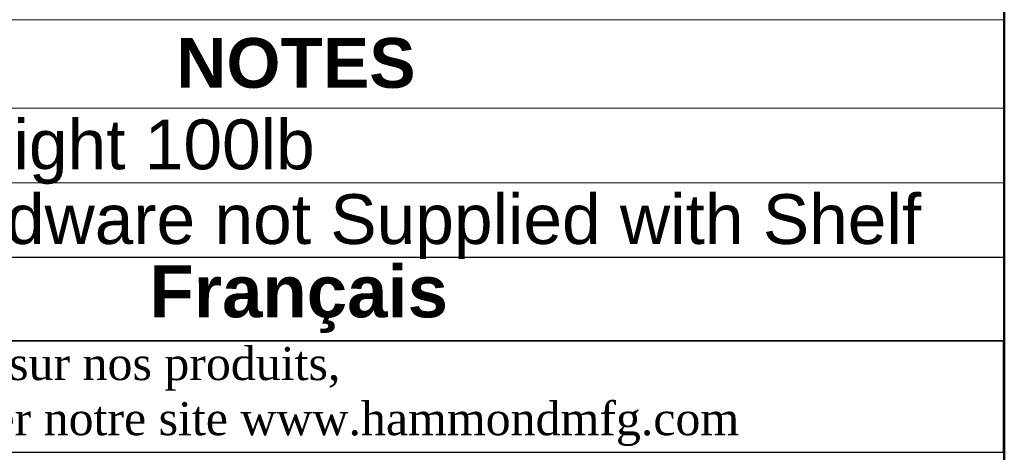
# Model space of a CAD drawing. Header units: inches. Extents: x 0 to 80, y 0 to 59.8.
# Tile 11 of 14: x 68.1 to 80, y 8 to 13.2. Entities that reach past the tile are written whole.
import ezdxf
from ezdxf.enums import TextEntityAlignment as Align

# ---------------------------------------------------------------- set-up
doc = ezdxf.new("R2010")
doc.units = ezdxf.units.IN
doc.header["$MEASUREMENT"] = 0
doc.layers.add('Default', color=7, linetype='Continuous')
doc.styles.add('SEACAD_Arial', font='arial.ttf')
doc.styles.add('SEACAD_ArialB', font='arialbd.ttf')

# ---------------------------------------------------------------- blocks, each defined once
blk = doc.blocks.new('SE1')
at = {"color": 7, "linetype": 'Continuous', "lineweight": 5}
for p, q in [((62.864, 12.182), (80.003, 12.182)), ((62.864, 11.282), (80.003, 11.282))]:
    blk.add_line(p, q, dxfattribs=at)
blk.add_lwpolyline([(62.864, 10.382), (62.864, 13.247), (80.003, 13.247), (80.003, 10.382), (62.864, 10.382)], dxfattribs=at)
for s, style, p in [('NOTES', 'SEACAD_ArialB', (70.013, 13.027)), ('Maximum Weight 100lb', 'SEACAD_Arial', (62.927, 12.045)), ('Mounting Hardware not Supplied with Shelf', 'SEACAD_Arial', (62.927, 11.145))]:
    blk.add_text(s, height=0.6, dxfattribs=dict(at, style=style)).set_placement(p, align=Align.TOP_LEFT)

msp = doc.modelspace()

# ---------------------------------------------------------------- linework, layer by layer
at = {"layer": 'Default', "color": 7, "linetype": 'Continuous', "lineweight": 50}
msp.add_line((80, 0), (80, 59.783), dxfattribs=at)
at = {"layer": 'Default', "color": 7, "linetype": 'Continuous', "lineweight": 30}
for points in [[(62.864, 10.382), (62.864, 9.379), (80, 9.379), (80, 10.382), (62.864, 10.382)], [(62.864, 9.378), (62.864, 8.037), (79.994, 8.037), (79.994, 9.378), (62.864, 9.378)]]:
    msp.add_lwpolyline(points, dxfattribs=at)

# ---------------------------------------------------------------- block references
msp.add_blockref('SE1', (0, 0))

# ---------------------------------------------------------------- texts
at = {"layer": 'Default'}
for s, insert, char_height, width, attachment_point in [('{\\fArial|b1||i0||c0|p34;\\C7;\\H0.15045;\\W1.;  }{\\fArial|b1||i0||c0|p34;\\C7;\\H0.626875;\\W1.;Français                                                         }', (71.432, 9.88), 0.626875, 17.30818, 5), ('{\\fTimes New Roman|b0||i0||c0|p34;\\C7;\\H0.3985;\\W1.; Pour tous les détails sur nos produits, \\P}{\\fTimes New Roman|b0||i0||c0|p34;\\C7;\\H0.3985;\\W1.; svp veuillez consulter notre site www.hammondmfg.com                      }', (62.864, 8.707), 0.3985, 17.30113, 4)]:
    msp.add_mtext(s, dxfattribs=dict(at, insert=insert, char_height=char_height, width=width, attachment_point=attachment_point))

doc.saveas('drawing.dxf')
